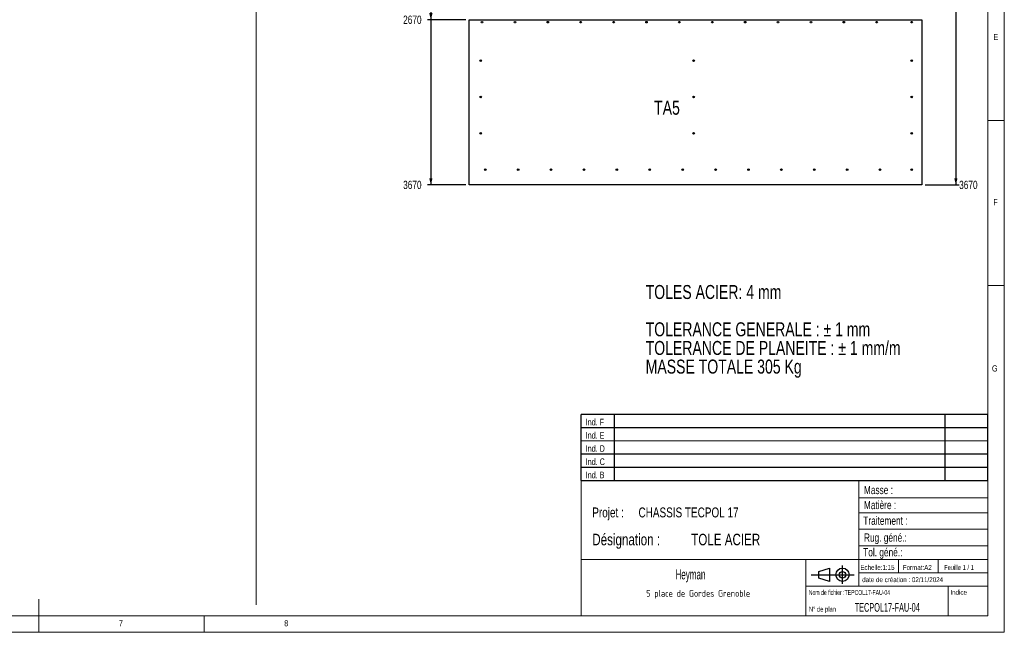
# Model space of a CAD drawing. Header units: millimetres. Extents: x 5 to 589, y 5 to 415.
# Tile 9 of 12: x 291 to 589, y 5 to 190. Entities that reach past the tile are written whole.
import ezdxf

# ---------------------------------------------------------------- set-up
doc = ezdxf.new("R2010")
doc.units = ezdxf.units.MM
doc.layers.add('COTES', color=1, linetype='Continuous')
doc.layers.add('NOTES', color=6, linetype='Continuous')
doc.layers.add('TRAIT-FORT', color=4, linetype='Continuous', lineweight=25)
doc.styles.add('SLDTEXTSTYLE0', font='TXT', dxfattribs={"width": 0.75})
doc.styles.add('SLDTEXTSTYLE1', font='TXT', dxfattribs={"width": 0.7})
doc.styles.add('SLDTEXTSTYLE2', font='TXT', dxfattribs={"width": 0.617423})
doc.styles.add('SLDTEXTSTYLE3', font='ISOCP3', dxfattribs={"width": 0.96})
doc.styles.add('SLDTEXTSTYLE4', font='TXT', dxfattribs={"width": 0.605})
doc.styles.add('SLDTEXTSTYLE5', font='TXT', dxfattribs={"width": 0.692308})
doc.styles.add('SLDTEXTSTYLE6', font='TXT', dxfattribs={"width": 0.576099})
doc.dimstyles.new('SLDDIMSTYLE1', dxfattribs={"dimtxt": 2.5, "dimasz": 2, "dimexe": 0, "dimexo": 0.0625, "dimtad": 0, "dimtih": 1, "dimtoh": 1, "dimdec": 0, "dimlfac": 20, "dimrnd": 1e-09, "dimzin": 12, "dimdsep": 46, "dimtxsty": 'SLDTEXTSTYLE0', "dimsah": 1, "dimcen": 0.09, "dimadec": 0, "dimazin": 3, "dimtfac": 1, "dimtdec": 0, "dimtofl": 0, "dimtmove": 0, "dimatfit": 3, "dimfxl": 1, "dimfrac": 2, "dimtolj": 1, "dimtzin": 12, "dimarcsym": 0})

# ---------------------------------------------------------------- blocks, each defined once
blk = doc.blocks.new('TAB MODIFS')
for p, q in [((123, 20), (0, 20)), ((0, 0), (0, 20)), ((10, 20), (10, 0)), ((110, 20), (110, 0)), ((123, 0), (123, 20)), ((0, 16), (123, 16)), ((0, 8), (123, 8)), ((0, 4), (123, 4)), ((0, 0), (123, 0))]:
    blk.add_line(p, q)
at = {"color": 7, "linetype": 'Continuous', "lineweight": 18}
blk.add_line((0, 12), (123, 12), dxfattribs=at)
at = {"color": 7}
for tag in ['AUTOATTR0', 'AUTOATTR1', 'AUTOATTR2', 'AUTOATTR3', 'AUTOATTR4', 'AUTOATTR5', 'AUTOATTR6', 'AUTOATTR7', 'AUTOATTR8', 'AUTOATTR9']:
    blk.add_attdef(tag, (0, 0), '', height=1, dxfattribs=at)
at = {"layer": 'NOTES', "color": 211, "char_height": 2, "attachment_point": 1, "style": 'SLDTEXTSTYLE0'}
for s, insert in [('Ind. F', (1.36, 18.66)), ('Ind. E', (1.36, 14.66)), ('Ind. D', (1.36, 10.66)), ('Ind. C', (1.36, 6.66)), ('Ind. B', (1.36, 2.66))]:
    blk.add_mtext(s, dxfattribs=dict(at, insert=insert))
blk = doc.blocks.new('Bloc2')
for p, q in [((2.32, 3.8), (5.55, 4.8)), ((2.32, 1.8), (2.32, 3.8)), ((5.55, 4.8), (5.55, 0.8)), ((9.48, 0), (9.48, 5.6)), ((0, 2.8), (12.98, 2.8)), ((5.55, 0.8), (2.32, 1.8))]:
    blk.add_line(p, q)
for radius in [2, 1]:
    blk.add_circle((9.48, 2.8), radius)
blk = doc.blocks.new('SW_NOTE_0')
at = {"layer": 'NOTES', "color": 0, "char_height": 4.2333, "attachment_point": 1, "style": 'SLDTEXTSTYLE0'}
for s, insert in [('TOLES ACIER: 4 mm', (0, 5.46)), ('TOLERANCE GENERALE : ± 1 mm', (0, -5.83)), ('TOLERANCE DE PLANEITE : ± 1 mm/m', (0, -11.48)), ('MASSE TOTALE 305 Kg', (0, -17.12))]:
    blk.add_mtext(s, dxfattribs=dict(at, insert=insert))
blk = doc.blocks.new('SW_NOTE_6')
at = {"layer": 'NOTES', "color": 0, "char_height": 3.5, "attachment_point": 1, "style": 'SLDTEXTSTYLE0'}
for s, insert in [('Désignation :', (0, 4.51)), ('TOLE ACIER', (29.93, 4.51))]:
    blk.add_mtext(s, dxfattribs=dict(at, insert=insert))
blk = doc.blocks.new('SW_NOTE_7')
at = {"layer": 'NOTES', "color": 0, "char_height": 3, "attachment_point": 1, "style": 'SLDTEXTSTYLE0'}
for s, insert in [('Projet :', (0, 3.87)), ('CHASSIS TECPOL 17', (13.98, 3.87))]:
    blk.add_mtext(s, dxfattribs=dict(at, insert=insert))
blk = doc.blocks.new('SW_NOTE_8')
at = {"layer": 'NOTES', "color": 0, "insert": (16.91, 2.58), "char_height": 2, "attachment_point": 2, "style": 'SLDTEXTSTYLE3'}
blk.add_mtext('5 place de Gordes Grenoble', dxfattribs=at)
blk = doc.blocks.new('_D_15')
at = {"layer": 'COTES', "color": 1, "transparency": 16777216}
for p, q in [((415.54, 205.47), (415.54, 190.48)), ((426.11, 190.48), (414.54, 190.48))]:
    blk.add_line(p, q, dxfattribs=at)
blk.add_solid([(415.54, 190.48), (416.04, 192.48), (415.04, 192.48)], dxfattribs=at)
at = {"layer": 'COTES', "color": 1, "transparency": 16777216, "insert": (407.15, 191.72), "char_height": 2.5, "attachment_point": 1, "style": 'SLDTEXTSTYLE0'}
blk.add_mtext('2670', dxfattribs=at)
blk = doc.blocks.new('_D_16')
at = {"layer": 'COTES', "color": 1, "transparency": 16777216}
for p, q in [((415.54, 190.48), (415.54, 140.48)), ((426.11, 140.48), (414.54, 140.48))]:
    blk.add_line(p, q, dxfattribs=at)
blk.add_solid([(415.54, 140.48), (416.04, 142.48), (415.04, 142.48)], dxfattribs=at)
at = {"layer": 'COTES', "color": 1, "transparency": 16777216, "insert": (407.15, 141.72), "char_height": 2.5, "attachment_point": 1, "style": 'SLDTEXTSTYLE0'}
blk.add_mtext('3670', dxfattribs=at)
blk = doc.blocks.new('_D_25')
at = {"layer": 'COTES', "color": 1, "transparency": 16777216}
for p, q in [((574.34, 198.87), (574.34, 140.48)), ((565.01, 140.48), (575.34, 140.48))]:
    blk.add_line(p, q, dxfattribs=at)
blk.add_solid([(574.34, 140.48), (574.84, 142.48), (573.84, 142.48)], dxfattribs=at)
at = {"layer": 'COTES', "color": 1, "transparency": 16777216, "insert": (575.34, 141.72), "char_height": 2.5, "attachment_point": 1, "style": 'SLDTEXTSTYLE0'}
blk.add_mtext('3670', dxfattribs=at)

msp = doc.modelspace()

# ---------------------------------------------------------------- linework, layer by layer
at = {"color": 7, "linetype": 'Continuous', "lineweight": 18}
for p, q in [((589, 5), (589, 415)), ((584, 10), (584, 410)), ((362.7284, 401.94131), (362.7284, 13.33333)), ((584, 160), (589, 160)), ((589, 110), (584, 110)), ((461, 51), (461, 10)), ((584, 51), (461, 51)), ((545, 51), (545, 19)), ((584, 51), (584, 10)), ((545, 45.75642), (584, 45.75642)), ((545, 41.17842), (584, 41.17842)), ((545, 36.24486), (584, 36.24486)), ((545, 31.17795), (584, 31.17795)), ((461, 27), (584, 27)), ((529, 27), (529, 10)), ((557, 27), (557, 23)), ((569, 27), (569, 23)), ((545, 23), (584, 23)), ((529, 19), (584, 19)), ((572, 19), (572, 10)), ((297, 5), (297, 15)), ((10, 10), (584, 10)), ((347, 5), (347, 10)), ((461, 10.00044), (584, 10)), ((5, 5), (589, 5))]:
    msp.add_line(p, q, dxfattribs=at)
at = {"layer": 'TRAIT-FORT', "color": 4, "linetype": 'Continuous', "lineweight": 25}
for p, q in [((427.10631, 190.48447), (564.00631, 190.48447)), ((427.10631, 140.48447), (427.10631, 190.48447)), ((564.00631, 190.48447), (564.00631, 140.48447)), ((564.00631, 140.48447), (427.10631, 140.48447))]:
    msp.add_line(p, q, dxfattribs=at)
for centre, radius in [((431.00631, 189.73497), 0.235), ((431.00631, 189.73497), 0.1125), ((440.95631, 189.73497), 0.235), ((440.95631, 189.73497), 0.1125), ((450.90631, 189.73497), 0.235), ((450.90631, 189.73497), 0.1125), ((460.85631, 189.73497), 0.235), ((460.85631, 189.73497), 0.1125), ((470.80631, 189.73497), 0.235), ((470.80631, 189.73497), 0.1125), ((480.75631, 189.73497), 0.235), ((480.75631, 189.73497), 0.1125), ((490.70631, 189.73497), 0.235), ((490.70631, 189.73497), 0.1125), ((500.65631, 189.73497), 0.235), ((500.65631, 189.73497), 0.1125), ((510.60631, 189.73497), 0.235), ((510.60631, 189.73497), 0.1125), ((520.55631, 189.73497), 0.235), ((520.55631, 189.73497), 0.1125), ((530.50631, 189.73497), 0.235), ((530.50631, 189.73497), 0.1125), ((540.45631, 189.73497), 0.235), ((540.45631, 189.73497), 0.1125), ((550.40631, 189.73497), 0.235), ((550.40631, 189.73497), 0.1125), ((561.00631, 189.73497), 0.235), ((561.00631, 189.73497), 0.1125), ((430.60631, 178.08447), 0.235), ((430.60631, 178.08447), 0.1125), ((495.00631, 178.08447), 0.235), ((495.00631, 178.08447), 0.1125), ((561.00631, 178.08447), 0.235), ((561.00631, 178.08447), 0.1125), ((430.60631, 167.08447), 0.235), ((430.60631, 167.08447), 0.1125), ((495.00631, 167.08447), 0.235), ((495.00631, 167.08447), 0.1125), ((561.00631, 167.08447), 0.235), ((561.00631, 167.08447), 0.1125), ((430.60631, 156.08447), 0.235), ((430.60631, 156.08447), 0.1125), ((495.00631, 156.08447), 0.235), ((495.00631, 156.08447), 0.1125), ((561.00631, 156.08447), 0.235), ((561.00631, 156.08447), 0.1125), ((432.00631, 145.08447), 0.235), ((432.00631, 145.08447), 0.1125), ((441.95631, 145.08447), 0.235), ((441.95631, 145.08447), 0.1125), ((451.90631, 145.08447), 0.235), ((451.90631, 145.08447), 0.1125), ((461.85631, 145.08447), 0.235), ((461.85631, 145.08447), 0.1125), ((471.80631, 145.08447), 0.235), ((471.80631, 145.08447), 0.1125), ((481.75631, 145.08447), 0.235), ((481.75631, 145.08447), 0.1125), ((491.70631, 145.08447), 0.235), ((491.70631, 145.08447), 0.1125), ((501.65631, 145.08447), 0.235), ((501.65631, 145.08447), 0.1125), ((511.60631, 145.08447), 0.235), ((511.60631, 145.08447), 0.1125), ((521.55631, 145.08447), 0.235), ((521.55631, 145.08447), 0.1125), ((531.50631, 145.08447), 0.235), ((531.50631, 145.08447), 0.1125), ((541.45631, 145.08447), 0.235), ((541.45631, 145.08447), 0.1125), ((551.40631, 145.08447), 0.235), ((551.40631, 145.08447), 0.1125), ((561.00631, 145.08447), 0.235), ((561.00631, 145.08447), 0.1125)]:
    msp.add_circle(centre, radius, dxfattribs=at)

# ---------------------------------------------------------------- block references
at = {"color": 7, "linetype": 'Continuous'}
msp.add_blockref('TAB MODIFS', (460.99356, 50.98986), dxfattribs=at)
msp.add_blockref('Bloc2', (530.55991, 19.6343))
at = {"layer": 'NOTES', "color": 211}
for name, p in [('SW_NOTE_0', (480.51767, 104.6922)), ('SW_NOTE_7', (464.36724, 38.92518)), ('SW_NOTE_6', (464.36724, 30.33513)), ('SW_NOTE_8', (479.50269, 15.21327))]:
    msp.add_blockref(name, p, dxfattribs=at)

# ---------------------------------------------------------------- texts
for s, insert, char_height, attachment_point, style in [('E', (585.66668, 186.16802), 1.85208, 1, 'SLDTEXTSTYLE0'), ('TA5', (483.06841, 165.94448), 4.233333, 1, 'SLDTEXTSTYLE0'), ('F', (585.66668, 136.16802), 1.85208, 1, 'SLDTEXTSTYLE0'), ('G', (585.25156, 85.82333), 1.85208, 1, 'SLDTEXTSTYLE0'), ('Masse :', (546.53316, 49.34594), 2.5, 1, 'SLDTEXTSTYLE0'), ('Matière :', (546.53316, 44.79932), 2.5, 1, 'SLDTEXTSTYLE0'), ('Traitement :', (546.34272, 40.04565), 2.5, 1, 'SLDTEXTSTYLE0'), ('Rug. géné.:', (546.55141, 34.94492), 2.5, 1, 'SLDTEXTSTYLE0'), ('Tol. géné.:', (546.32359, 30.49933), 2.5, 1, 'SLDTEXTSTYLE0'), ('Heyman', (494.06274, 24.02676), 3, 2, 'SLDTEXTSTYLE4'), ('Echelle:1:15', (545.45345, 25.40475), 1.5, 1, 'SLDTEXTSTYLE0'), ('Format:A2', (558.28928, 25.38016), 1.5, 1, 'SLDTEXTSTYLE0'), ('Feuille 1 / 1', (570.80638, 25.38398), 1.5, 1, 'SLDTEXTSTYLE5'), ('date de création : 02/11/2024', (546.00896, 21.69475), 1.5, 1, 'SLDTEXTSTYLE0'), ('Nom de fichier :TEPCOL17-FAU-04', (529.8524, 17.81537), 1.5, 1, 'SLDTEXTSTYLE2'), ('Indice', (572.69269, 17.86016), 1.5, 1, 'SLDTEXTSTYLE0'), ('N° de plan', (529.87812, 12.76503), 1.5, 1, 'SLDTEXTSTYLE1'), ('TECPOL17-FAU-04', (543.73774, 13.8797), 2.6458333, 1, 'SLDTEXTSTYLE6'), ('7', (321.16667, 8.66802), 1.85208, 1, 'SLDTEXTSTYLE0'), ('8', (371.16667, 8.66802), 1.85208, 1, 'SLDTEXTSTYLE0')]:
    msp.add_mtext(s, dxfattribs=dict(at, insert=insert, char_height=char_height, attachment_point=attachment_point, style=style))

# ---------------------------------------------------------------- dimensions: what is measured, and where the dimension line sits
at = {"layer": 'COTES', "color": 1}
for feature_location, offset, origin, picture, middle in [((427.10631, 190.48497), (-12.56894, 0), (427.10631, 323.98447), '_D_15', (410.84292, 190.48497)), ((427.10631, 140.48447), (-12.56894, 0), (427.10631, 323.98447), '_D_16', (410.84292, 140.48447)), ((564.00631, 140.48447), (11.33816, 0), (553.75631, 323.98447), '_D_25', (579.03891, 140.48447))]:
    dim = msp.add_ordinate_dim(feature_location=feature_location, offset=offset, dtype=0, origin=origin, dimstyle='SLDDIMSTYLE1', dxfattribs=at)
    dim.commit()
    dim.dimension.update_dxf_attribs({"geometry": picture, "text_midpoint": middle})

doc.saveas('drawing.dxf')
